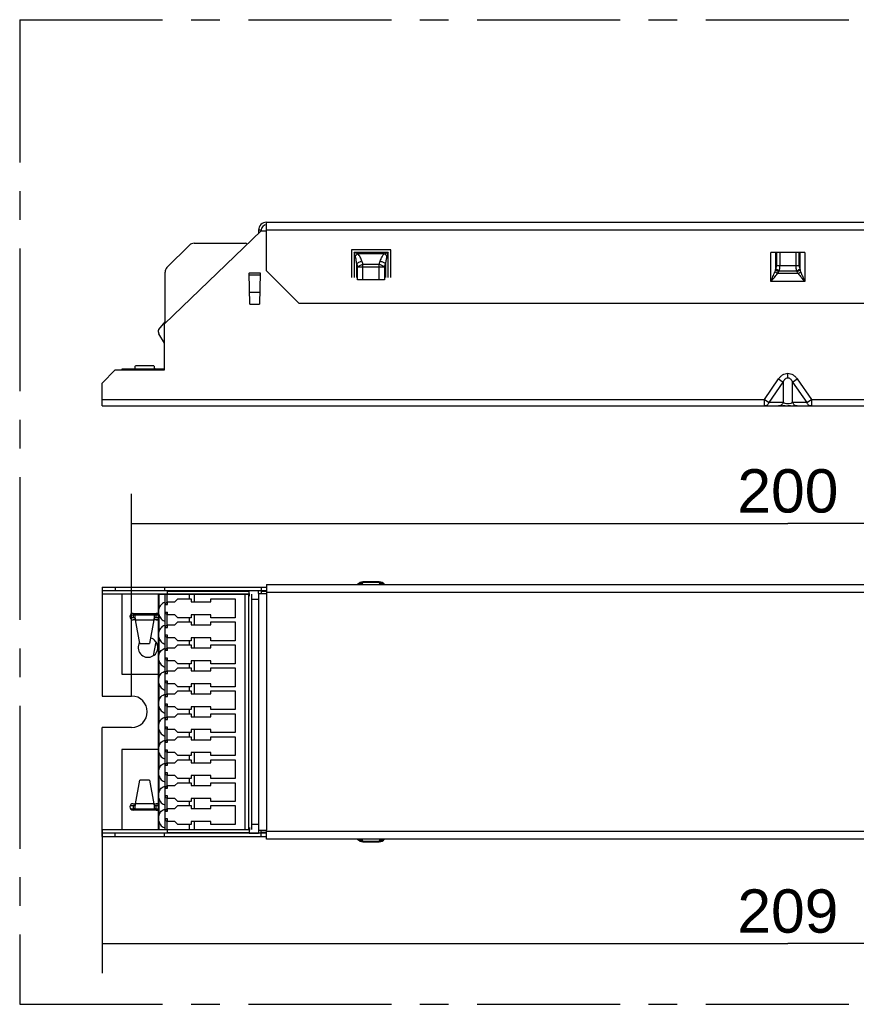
# Model space of a CAD drawing. Header units: millimetres. Extents: x 0 to 210, y 0 to 297.
# Tile 3 of 15: x 51 to 93, y 118 to 168. Entities that reach past the tile are written whole.
import ezdxf
from ezdxf.enums import TextEntityAlignment as Align

# ---------------------------------------------------------------- set-up
doc = ezdxf.new("R2010")
doc.units = ezdxf.units.MM
doc.header["$LTSCALE"] = 19.36
doc.linetypes.add('CENTER', pattern=[0.6, 0.375, -0.075, 0.075, -0.075])
doc.layers.get('0').update_dxf_attribs({"linetype": 'CONTINUOUS'})
doc.layers.add('DEFAULT_1', color=7, linetype='CENTER')
doc.layers.add('Z_DIM_2D', color=7, linetype='CONTINUOUS')
doc.styles.add('TEXTSTYLE_3', font='helveticaneueltw1g-ltcn.otf')
doc.dimstyles.new('DIMSTYLE_4', dxfattribs={"dimtxt": 2.2, "dimasz": 3.5, "dimexe": 1.5, "dimexo": 0, "dimgap": 0.55, "dimtad": 1, "dimdec": 1, "dimlfac": 3, "dimdsep": 46, "dimtxsty": 'TEXTSTYLE_3', "dimcen": 0.09, "dimclrt": 5, "dimadec": 0, "dimazin": 0, "dimtp": 0.5, "dimtm": 0.5, "dimtfac": 1, "dimtdec": 1, "dimtofl": 0, "dimtmove": 0, "dimatfit": 3, "dimfxl": 1, "dimtolj": 1, "dimarcsym": 0})

# ---------------------------------------------------------------- blocks, each defined once
blk = doc.blocks.new('*D3')
at = {"layer": 'Z_DIM_2D', "color": 2, "linetype": 'CONTINUOUS'}
for p, q in [((55.148, 126.601), (55.148, 119.332)), ((124.815, 126.601), (124.815, 119.332)), ((55.148, 120.832), (89.982, 120.832)), ((124.815, 120.832), (89.982, 120.832))]:
    blk.add_line(p, q, dxfattribs=at)
at = {"layer": 'Z_DIM_2D', "color": 5, "linetype": 'CONTINUOUS', "style": 'TEXTSTYLE_3'}
blk.add_text('209', height=2.2, dxfattribs=at).set_placement((89.982, 121.382), align=Align.CENTER)
blk = doc.blocks.new('_NONE')
blk = doc.blocks.new('*D4')
at = {"layer": 'Z_DIM_2D', "color": 2, "linetype": 'CONTINUOUS'}
for p, q in [((56.648, 133.401), (56.648, 143.673)), ((123.315, 132.601), (123.315, 143.673)), ((56.648, 142.173), (89.982, 142.173)), ((123.315, 142.173), (89.982, 142.173))]:
    blk.add_line(p, q, dxfattribs=at)
at = {"layer": 'Z_DIM_2D', "color": 5, "linetype": 'CONTINUOUS', "style": 'TEXTSTYLE_3'}
blk.add_text('200', height=2.2, dxfattribs=at).set_placement((89.982, 142.723), align=Align.CENTER)

msp = doc.modelspace()

# ---------------------------------------------------------------- linework, layer by layer
at = {"color": 6, "linetype": 'CONTINUOUS'}
for p, q in [((63.098, 157.07), (63.098, 156.908)), ((63.232, 157.07), (63.232, 157.037)), ((63.498, 155.003), (63.498, 157.47)), ((63.498, 157.47), (116.465, 157.47)), ((63.232, 157.037), (58.315, 152.303)), ((63.232, 157.037), (63.498, 157.037)), ((67.815, 156.07), (67.815, 154.67)), ((69.815, 156.07), (67.815, 156.07)), ((69.815, 154.67), (69.815, 156.07)), ((90.848, 155.937), (89.115, 155.937)), ((62.621, 154.903), (62.621, 154.864)), ((62.648, 153.303), (62.621, 154.878)), ((62.621, 154.814), (62.621, 154.864)), ((63.175, 154.878), (63.148, 153.303)), ((63.174, 154.903), (63.175, 154.882)), ((63.174, 154.903), (63.174, 154.864)), ((63.174, 154.864), (63.174, 154.854)), ((63.174, 154.854), (63.174, 154.814)), ((63.175, 154.882), (63.175, 154.878)), ((65.165, 153.337), (63.498, 155.003)), ((69.498, 154.537), (68.132, 154.537)), ((62.648, 153.303), (63.148, 153.303)), ((114.798, 153.337), (65.165, 153.337)), ((58.315, 149.97), (58.315, 152.303)), ((55.815, 149.97), (55.148, 149.303)), ((55.815, 149.97), (58.315, 149.97)), ((56.148, 150.003), (56.148, 149.97)), ((58.315, 150.003), (56.148, 150.003)), ((55.148, 148.137), (55.148, 149.303)), ((55.148, 148.137), (89.51, 148.137)), ((89.51, 148.137), (90.453, 148.137)), ((89.594, 148.137), (89.51, 148.137)), ((89.843, 148.137), (89.701, 148.137)), ((90.12, 148.137), (89.982, 148.137)), ((90.369, 148.137), (90.262, 148.137)), ((90.453, 148.137), (124.815, 148.137)), ((63.498, 139.068), (63.498, 138.618)), ((55.148, 138.935), (55.148, 133.401)), ((55.148, 138.935), (63.498, 138.935)), ((55.148, 138.768), (63.498, 138.768)), ((55.815, 138.935), (55.815, 138.768)), ((56.148, 138.601), (56.148, 134.518)), ((56.148, 138.601), (62.631, 138.601)), ((58.315, 138.935), (58.315, 138.768)), ((62.621, 138.767), (62.621, 138.762)), ((62.638, 138.474), (62.621, 138.76)), ((63.098, 138.618), (63.098, 138.752)), ((63.098, 138.618), (63.498, 138.618)), ((63.232, 138.935), (63.232, 138.768)), ((63.232, 138.752), (63.232, 138.618)), ((62.748, 138.316), (63.098, 138.316)), ((56.732, 137.601), (57.898, 137.601)), ((56.81, 137.368), (56.579, 137.368)), ((56.599, 137.535), (58.015, 137.535)), ((56.732, 137.535), (56.732, 137.368)), ((56.847, 137.268), (56.732, 137.268)), ((56.81, 137.535), (56.81, 137.368)), ((56.847, 137.268), (56.844, 137.303)), ((57.065, 136.068), (56.847, 137.268)), ((57.783, 137.268), (57.565, 136.068)), ((57.786, 137.303), (57.783, 137.268)), ((57.898, 137.268), (57.783, 137.268)), ((57.819, 137.368), (57.819, 137.535)), ((58.015, 137.368), (57.819, 137.368)), ((57.898, 137.368), (57.898, 137.535)), ((57.065, 136.068), (57.565, 136.068)), ((57.889, 136.157), (57.747, 135.444)), ((56.148, 134.518), (58.015, 134.518)), ((55.148, 133.401), (56.648, 133.401)), ((55.148, 126.268), (55.148, 131.801)), ((56.648, 131.801), (55.148, 131.801)), ((56.148, 130.685), (56.148, 126.601)), ((58.015, 130.685), (56.148, 130.685)), ((56.847, 127.935), (57.065, 129.135)), ((57.565, 129.135), (57.065, 129.135)), ((57.565, 129.135), (57.783, 127.935)), ((56.579, 127.835), (56.81, 127.835)), ((56.599, 127.668), (58.015, 127.668)), ((56.732, 127.935), (56.847, 127.935)), ((56.732, 127.835), (56.732, 127.668)), ((57.898, 127.601), (56.732, 127.601)), ((56.81, 127.835), (56.81, 127.668)), ((56.844, 127.9), (56.847, 127.935)), ((57.783, 127.935), (57.898, 127.935)), ((57.783, 127.935), (57.786, 127.9)), ((57.819, 127.668), (57.819, 127.835)), ((57.819, 127.835), (58.015, 127.835)), ((57.898, 127.668), (57.898, 127.835)), ((62.631, 126.601), (56.148, 126.601)), ((62.638, 126.728), (62.621, 126.442)), ((62.748, 126.887), (63.098, 126.887)), ((63.098, 126.585), (63.098, 126.435)), ((63.098, 126.585), (63.498, 126.585)), ((63.232, 126.268), (63.232, 126.585)), ((63.498, 126.135), (63.498, 126.585)), ((63.498, 126.435), (55.148, 126.435)), ((55.148, 126.268), (63.498, 126.268)), ((55.815, 126.268), (55.815, 126.435)), ((58.315, 126.268), (58.315, 126.435)), ((62.621, 126.442), (62.621, 126.436))]:
    msp.add_line(p, q, dxfattribs=at)
at = {"color": 9, "linetype": 'CONTINUOUS'}
for p, q in [((63.232, 157.07), (63.098, 157.07)), ((116.465, 157.07), (63.498, 157.07)), ((67.948, 155.937), (67.948, 154.67)), ((68.013, 155.742), (67.948, 155.937)), ((69.682, 155.937), (67.948, 155.937)), ((69.487, 155.872), (68.143, 155.872)), ((69.487, 155.872), (69.682, 155.937)), ((69.682, 155.937), (69.617, 155.742)), ((69.682, 154.67), (69.682, 155.937)), ((89.115, 154.453), (89.115, 155.937)), ((89.355, 155.937), (89.355, 155.066)), ((89.405, 155.937), (89.405, 155.27)), ((89.565, 155.937), (89.565, 155.27)), ((90.398, 155.27), (90.398, 155.937)), ((90.558, 155.27), (90.558, 155.937)), ((90.608, 155.066), (90.608, 155.937)), ((90.848, 155.937), (90.848, 154.453)), ((68.082, 154.67), (68.082, 155.361)), ((68.082, 155.361), (68.132, 155.203)), ((68.132, 154.537), (68.132, 155.203)), ((68.132, 155.203), (69.498, 155.203)), ((68.348, 155.491), (68.398, 155.333)), ((68.398, 154.537), (68.398, 155.333)), ((68.398, 155.333), (69.232, 155.333)), ((69.232, 155.333), (69.282, 155.491)), ((69.232, 154.537), (69.232, 155.333)), ((69.498, 155.203), (69.548, 155.361)), ((69.498, 155.203), (69.498, 154.537)), ((69.548, 155.361), (69.548, 154.67)), ((89.355, 155.066), (89.371, 155.102)), ((89.405, 155.27), (90.558, 155.27)), ((90.593, 155.102), (90.608, 155.066)), ((62.621, 154.903), (63.174, 154.903)), ((62.621, 154.805), (63.174, 154.805)), ((90.504, 154.857), (89.459, 154.857)), ((89.515, 154.965), (89.531, 155)), ((89.531, 155), (90.433, 155)), ((90.433, 155), (90.448, 154.965)), ((90.848, 154.453), (89.115, 154.453)), ((57.783, 150.17), (56.847, 150.17)), ((89.982, 149.565), (89.982, 149.795)), ((88.79, 148.47), (89.51, 149.513)), ((89.025, 148.307), (89.746, 149.35)), ((89.51, 149.513), (89.746, 149.35)), ((89.746, 149.35), (89.746, 148.307)), ((90.217, 149.35), (90.453, 149.513)), ((90.217, 148.307), (90.217, 149.35)), ((90.217, 149.35), (90.938, 148.307)), ((90.453, 149.513), (91.174, 148.47)), ((55.148, 148.47), (88.79, 148.47)), ((88.79, 148.47), (89.025, 148.307)), ((88.79, 148.137), (88.79, 148.47)), ((89.746, 148.307), (89.025, 148.307)), ((90.938, 148.307), (90.217, 148.307)), ((90.938, 148.307), (91.174, 148.47)), ((91.174, 148.47), (124.815, 148.47)), ((91.174, 148.47), (91.174, 148.137)), ((63.498, 139.068), (116.465, 139.068)), ((68.398, 139.175), (68.348, 139.108)), ((68.398, 139.201), (68.398, 139.175)), ((69.232, 139.201), (68.398, 139.201)), ((69.232, 139.175), (68.398, 139.175)), ((69.232, 139.175), (69.232, 139.201)), ((69.282, 139.108), (69.232, 139.175)), ((55.148, 138.601), (56.148, 138.601)), ((58.03, 138.585), (58.03, 137.815)), ((58.446, 138.585), (58.446, 138.164)), ((59.584, 138.335), (59.584, 138.585)), ((59.82, 138.585), (59.82, 138.185)), ((62.415, 126.618), (62.415, 138.585)), ((62.621, 138.76), (63.098, 138.76)), ((63.098, 138.618), (63.098, 126.585)), ((116.465, 138.668), (63.498, 138.668)), ((63.498, 138.618), (63.498, 126.585)), ((58.03, 137.554), (58.03, 136.648)), ((58.446, 137.548), (58.446, 136.997)), ((56.847, 137.268), (57.783, 137.268)), ((59.584, 137.168), (59.584, 137.378)), ((59.82, 137.528), (59.82, 137.018)), ((58.03, 136.387), (58.03, 135.482)), ((58.446, 136.382), (58.446, 135.831)), ((59.584, 136.001), (59.584, 136.211)), ((59.82, 136.361), (59.82, 135.851)), ((58.03, 135.221), (58.03, 134.315)), ((58.446, 135.215), (58.446, 134.664)), ((59.584, 134.835), (59.584, 135.045)), ((59.82, 135.195), (59.82, 134.685)), ((58.03, 134.054), (58.03, 133.148)), ((58.446, 134.048), (58.446, 133.497)), ((59.584, 133.668), (59.584, 133.878)), ((59.82, 134.028), (59.82, 133.518)), ((58.03, 132.887), (58.03, 131.982)), ((58.446, 132.882), (58.446, 132.331)), ((59.584, 132.501), (59.584, 132.711)), ((59.82, 132.861), (59.82, 132.351)), ((58.03, 131.721), (58.03, 130.815)), ((58.446, 131.715), (58.446, 131.164)), ((59.584, 131.335), (59.584, 131.545)), ((59.82, 131.695), (59.82, 131.185)), ((58.03, 130.554), (58.03, 129.648)), ((58.446, 130.548), (58.446, 129.997)), ((59.584, 130.168), (59.584, 130.378)), ((59.82, 130.528), (59.82, 130.018)), ((58.03, 129.387), (58.03, 128.482)), ((58.446, 129.382), (58.446, 128.831)), ((59.584, 129.001), (59.584, 129.211)), ((59.82, 129.361), (59.82, 128.851)), ((58.03, 128.221), (58.03, 127.315)), ((58.446, 128.215), (58.446, 127.664)), ((59.584, 127.835), (59.584, 128.045)), ((59.82, 128.195), (59.82, 127.685)), ((57.783, 127.935), (56.847, 127.935)), ((58.03, 127.054), (58.03, 126.618)), ((58.446, 127.048), (58.446, 126.618)), ((56.148, 126.601), (55.148, 126.601)), ((59.584, 126.618), (59.584, 126.878)), ((59.82, 127.028), (59.82, 126.618)), ((63.498, 126.535), (116.465, 126.535)), ((62.621, 126.442), (63.098, 126.442)), ((116.465, 126.135), (63.498, 126.135)), ((68.348, 126.094), (68.398, 126.027)), ((69.232, 126.027), (69.282, 126.094)), ((68.398, 126.027), (68.398, 126.001)), ((68.398, 126.027), (69.232, 126.027)), ((68.398, 126.001), (69.232, 126.001)), ((69.232, 126.001), (69.232, 126.027))]:
    msp.add_line(p, q, dxfattribs=at)
at = {"color": 7, "linetype": 'CONTINUOUS'}
for p, q in [((58.446, 155.168), (59.584, 156.306)), ((59.82, 156.403), (62.415, 156.403)), ((58.348, 152.403), (58.348, 154.932)), ((62.638, 153.917), (63.159, 153.917)), ((58.03, 152.022), (58.348, 152.403)), ((58.015, 151.892), (58.015, 151.979)), ((58.315, 151.328), (58.037, 151.809)), ((58.015, 126.618), (58.015, 138.585)), ((58.015, 138.585), (62.632, 138.585)), ((58.348, 126.618), (58.348, 138.585)), ((58.482, 138.601), (58.482, 138.768)), ((58.482, 138.726), (62.623, 138.726)), ((60.815, 138.726), (60.815, 138.768)), ((62.582, 138.585), (62.582, 126.618)), ((62.748, 138.585), (62.748, 126.618)), ((63.232, 138.726), (63.498, 138.726)), ((58.351, 138.051), (58.482, 138.051)), ((58.446, 138.164), (58.482, 138.185)), ((58.482, 138.051), (58.482, 138.185)), ((58.482, 138.185), (58.848, 138.185)), ((58.848, 138.185), (58.998, 138.335)), ((58.998, 138.335), (59.682, 138.335)), ((59.682, 138.335), (59.682, 138.185)), ((59.682, 138.185), (60.682, 138.185)), ((60.682, 138.185), (60.682, 138.335)), ((60.682, 138.335), (61.915, 138.335)), ((61.915, 138.335), (61.915, 137.378)), ((58.351, 137.661), (58.482, 137.661)), ((58.482, 137.528), (58.446, 137.548)), ((58.482, 137.528), (58.482, 137.661)), ((58.848, 137.528), (58.482, 137.528)), ((58.998, 137.378), (58.848, 137.528)), ((58.848, 137.018), (58.998, 137.168)), ((59.682, 137.378), (58.998, 137.378)), ((58.998, 137.168), (59.682, 137.168)), ((59.682, 137.528), (59.682, 137.378)), ((60.682, 137.528), (59.682, 137.528)), ((59.682, 137.168), (59.682, 137.018)), ((60.682, 137.378), (60.682, 137.528)), ((61.915, 137.378), (60.682, 137.378)), ((60.682, 137.018), (60.682, 137.168)), ((60.682, 137.168), (61.915, 137.168)), ((61.915, 137.168), (61.915, 136.211)), ((58.351, 136.885), (58.482, 136.885)), ((58.446, 136.997), (58.482, 137.018)), ((58.482, 136.885), (58.482, 137.018)), ((58.482, 137.018), (58.848, 137.018)), ((59.682, 137.018), (60.682, 137.018)), ((58.482, 136.495), (58.351, 136.495)), ((58.482, 136.361), (58.446, 136.382)), ((58.482, 136.361), (58.482, 136.495)), ((58.848, 136.361), (58.482, 136.361)), ((58.998, 136.211), (58.848, 136.361)), ((59.682, 136.211), (58.998, 136.211)), ((59.682, 136.361), (59.682, 136.211)), ((60.682, 136.361), (59.682, 136.361)), ((60.682, 136.211), (60.682, 136.361)), ((61.915, 136.211), (60.682, 136.211)), ((58.482, 135.718), (58.351, 135.718)), ((58.446, 135.831), (58.482, 135.851)), ((58.482, 135.718), (58.482, 135.851)), ((58.482, 135.851), (58.848, 135.851)), ((58.848, 135.851), (58.998, 136.001)), ((58.998, 136.001), (59.682, 136.001)), ((59.682, 136.001), (59.682, 135.851)), ((59.682, 135.851), (60.682, 135.851)), ((60.682, 135.851), (60.682, 136.001)), ((60.682, 136.001), (61.915, 136.001)), ((61.915, 136.001), (61.915, 135.045)), ((58.482, 135.328), (58.351, 135.328)), ((58.482, 135.195), (58.446, 135.215)), ((58.482, 135.195), (58.482, 135.328)), ((58.848, 135.195), (58.482, 135.195)), ((58.998, 135.045), (58.848, 135.195)), ((59.682, 135.045), (58.998, 135.045)), ((59.682, 135.195), (59.682, 135.045)), ((60.682, 135.195), (59.682, 135.195)), ((60.682, 135.045), (60.682, 135.195)), ((61.915, 135.045), (60.682, 135.045)), ((58.351, 134.551), (58.482, 134.551)), ((58.446, 134.664), (58.482, 134.685)), ((58.482, 134.551), (58.482, 134.685)), ((58.482, 134.685), (58.848, 134.685)), ((58.848, 134.685), (58.998, 134.835)), ((58.998, 134.835), (59.682, 134.835)), ((59.682, 134.835), (59.682, 134.685)), ((59.682, 134.685), (60.682, 134.685)), ((60.682, 134.685), (60.682, 134.835)), ((60.682, 134.835), (61.915, 134.835)), ((61.915, 134.835), (61.915, 133.878)), ((58.482, 134.161), (58.351, 134.161)), ((58.482, 134.028), (58.446, 134.048)), ((58.482, 134.028), (58.482, 134.161)), ((58.848, 134.028), (58.482, 134.028)), ((58.998, 133.878), (58.848, 134.028)), ((58.848, 133.518), (58.998, 133.668)), ((59.682, 133.878), (58.998, 133.878)), ((58.998, 133.668), (59.682, 133.668)), ((59.682, 134.028), (59.682, 133.878)), ((60.682, 134.028), (59.682, 134.028)), ((59.682, 133.668), (59.682, 133.518)), ((60.682, 133.878), (60.682, 134.028)), ((61.915, 133.878), (60.682, 133.878)), ((60.682, 133.518), (60.682, 133.668)), ((60.682, 133.668), (61.915, 133.668)), ((61.915, 133.668), (61.915, 132.711)), ((58.351, 133.385), (58.482, 133.385)), ((58.446, 133.497), (58.482, 133.518)), ((58.482, 133.385), (58.482, 133.518)), ((58.482, 133.518), (58.848, 133.518)), ((59.682, 133.518), (60.682, 133.518)), ((58.482, 132.995), (58.351, 132.995)), ((58.482, 132.861), (58.446, 132.882)), ((58.482, 132.861), (58.482, 132.995)), ((58.848, 132.861), (58.482, 132.861)), ((58.998, 132.711), (58.848, 132.861)), ((59.682, 132.711), (58.998, 132.711)), ((59.682, 132.861), (59.682, 132.711)), ((60.682, 132.861), (59.682, 132.861)), ((60.682, 132.711), (60.682, 132.861)), ((61.915, 132.711), (60.682, 132.711)), ((58.351, 132.218), (58.482, 132.218)), ((58.446, 132.331), (58.482, 132.351)), ((58.482, 132.218), (58.482, 132.351)), ((58.482, 132.351), (58.848, 132.351)), ((58.848, 132.351), (58.998, 132.501)), ((58.998, 132.501), (59.682, 132.501)), ((59.682, 132.501), (59.682, 132.351)), ((59.682, 132.351), (60.682, 132.351)), ((60.682, 132.351), (60.682, 132.501)), ((60.682, 132.501), (61.915, 132.501)), ((61.915, 132.501), (61.915, 131.545)), ((58.482, 131.828), (58.351, 131.828)), ((58.482, 131.695), (58.446, 131.715)), ((58.482, 131.695), (58.482, 131.828)), ((58.848, 131.695), (58.482, 131.695)), ((58.998, 131.545), (58.848, 131.695)), ((59.682, 131.545), (58.998, 131.545)), ((59.682, 131.695), (59.682, 131.545)), ((60.682, 131.695), (59.682, 131.695)), ((60.682, 131.545), (60.682, 131.695)), ((61.915, 131.545), (60.682, 131.545)), ((58.351, 131.051), (58.482, 131.051)), ((58.446, 131.164), (58.482, 131.185)), ((58.482, 131.051), (58.482, 131.185)), ((58.482, 131.185), (58.848, 131.185)), ((58.848, 131.185), (58.998, 131.335)), ((58.998, 131.335), (59.682, 131.335)), ((59.682, 131.335), (59.682, 131.185)), ((59.682, 131.185), (60.682, 131.185)), ((60.682, 131.185), (60.682, 131.335)), ((60.682, 131.335), (61.915, 131.335)), ((61.915, 131.335), (61.915, 130.378)), ((58.482, 130.661), (58.351, 130.661)), ((58.482, 130.528), (58.446, 130.548)), ((58.482, 130.528), (58.482, 130.661)), ((58.848, 130.528), (58.482, 130.528)), ((58.998, 130.378), (58.848, 130.528)), ((58.848, 130.018), (58.998, 130.168)), ((59.682, 130.378), (58.998, 130.378)), ((58.998, 130.168), (59.682, 130.168)), ((59.682, 130.528), (59.682, 130.378)), ((60.682, 130.528), (59.682, 130.528)), ((59.682, 130.168), (59.682, 130.018)), ((60.682, 130.378), (60.682, 130.528)), ((61.915, 130.378), (60.682, 130.378)), ((60.682, 130.018), (60.682, 130.168)), ((60.682, 130.168), (61.915, 130.168)), ((61.915, 130.168), (61.915, 129.211)), ((58.351, 129.885), (58.482, 129.885)), ((58.446, 129.997), (58.482, 130.018)), ((58.482, 129.885), (58.482, 130.018)), ((58.482, 130.018), (58.848, 130.018)), ((59.682, 130.018), (60.682, 130.018)), ((58.482, 129.495), (58.351, 129.495)), ((58.482, 129.361), (58.446, 129.382)), ((58.482, 129.361), (58.482, 129.495)), ((58.848, 129.361), (58.482, 129.361)), ((58.998, 129.211), (58.848, 129.361)), ((59.682, 129.211), (58.998, 129.211)), ((59.682, 129.361), (59.682, 129.211)), ((60.682, 129.361), (59.682, 129.361)), ((60.682, 129.211), (60.682, 129.361)), ((61.915, 129.211), (60.682, 129.211)), ((58.351, 128.718), (58.482, 128.718)), ((58.446, 128.831), (58.482, 128.851)), ((58.482, 128.718), (58.482, 128.851)), ((58.482, 128.851), (58.848, 128.851)), ((58.848, 128.851), (58.998, 129.001)), ((58.998, 129.001), (59.682, 129.001)), ((59.682, 129.001), (59.682, 128.851)), ((59.682, 128.851), (60.682, 128.851)), ((60.682, 128.851), (60.682, 129.001)), ((60.682, 129.001), (61.915, 129.001)), ((61.915, 129.001), (61.915, 128.045)), ((58.482, 128.328), (58.351, 128.328)), ((58.482, 128.195), (58.446, 128.215)), ((58.482, 128.195), (58.482, 128.328)), ((58.848, 128.195), (58.482, 128.195)), ((58.998, 128.045), (58.848, 128.195)), ((59.682, 128.045), (58.998, 128.045)), ((59.682, 128.195), (59.682, 128.045)), ((60.682, 128.195), (59.682, 128.195)), ((60.682, 128.045), (60.682, 128.195)), ((61.915, 128.045), (60.682, 128.045)), ((58.351, 127.551), (58.482, 127.551)), ((58.446, 127.664), (58.482, 127.685)), ((58.482, 127.551), (58.482, 127.685)), ((58.482, 127.685), (58.848, 127.685)), ((58.848, 127.685), (58.998, 127.835)), ((58.998, 127.835), (59.682, 127.835)), ((59.682, 127.835), (59.682, 127.685)), ((59.682, 127.685), (60.682, 127.685)), ((60.682, 127.685), (60.682, 127.835)), ((60.682, 127.835), (61.915, 127.835)), ((61.915, 127.835), (61.915, 126.878)), ((58.482, 127.161), (58.351, 127.161)), ((58.482, 127.028), (58.446, 127.048)), ((58.482, 127.028), (58.482, 127.161)), ((58.015, 126.618), (62.632, 126.618)), ((58.848, 127.028), (58.482, 127.028)), ((58.482, 126.436), (58.482, 126.601)), ((58.998, 126.878), (58.848, 127.028)), ((59.682, 126.878), (58.998, 126.878)), ((59.682, 127.028), (59.682, 126.878)), ((60.682, 127.028), (59.682, 127.028)), ((60.682, 126.878), (60.682, 127.028)), ((61.915, 126.878), (60.682, 126.878)), ((58.482, 126.478), (62.623, 126.478)), ((60.815, 126.478), (60.815, 126.436)), ((63.498, 126.478), (63.232, 126.478))]:
    msp.add_line(p, q, dxfattribs=at)
at = {"color": 6, "linetype": 'CONTINUOUS'}
for centre, radius, start, end in [((63.498, 157.07), 0.4, 90, 180), ((63.498, 157.07), 0.267, 90, 180), ((68.398, 138.868), 0.333, 90, 143.1301), ((69.232, 138.868), 0.333, 36.8699, 90), ((62.353, 138.747), 0.268, 2.8035, 3.1081), ((56.732, 137.435), 0.167, 90, 270), ((44.675, 136.241), 12.215, 4.9869, 5.3064), ((73.323, 135.945), 15.596, 174.8782, 175.0043), ((57.482, 135.868), 0.5, 148.7976, 74.368), ((56.648, 132.601), 0.8, 270, 90), ((56.732, 127.768), 0.167, 90, 270), ((41.307, 129.258), 15.596, 354.8782, 355.0043), ((69.955, 128.961), 12.215, 184.9869, 185.3064), ((68.398, 126.335), 0.333, 216.8699, 270), ((69.232, 126.335), 0.333, 270, 323.1301)]:
    msp.add_arc(centre, radius, start, end, dxfattribs=at)
at = {"color": 7, "linetype": 'CONTINUOUS'}
for centre, radius, start, end in [((59.82, 156.07), 0.333, 90, 135), ((62.415, 156.237), 0.167, 47.3472, 90), ((58.682, 154.932), 0.333, 135, 180), ((58.082, 151.979), 0.0667, 140.1944, 180), ((58.182, 151.892), 0.167, 180, 210), ((58.455, 137.781), 0.399, 105.5064, 109.9015), ((57.898, 137.435), 0.167, 45.536, 90), ((57.898, 137.435), 0.167, 270, 314.464), ((58.455, 136.614), 0.399, 105.5064, 109.9015), ((57.898, 127.768), 0.167, 45.536, 90), ((57.898, 127.768), 0.167, 270, 314.464)]:
    msp.add_arc(centre, radius, start, end, dxfattribs=at)
at = {"color": 9, "linetype": 'CONTINUOUS'}
for centre, radius, start, end in [((68.882, 155.003), 1.141, 130.3866, 139.5976), ((68.745, 155.001), 1.145, 40.3897, 49.5685), ((69.675, 139.403), 0.492, 216.8182, 222.9711), ((67.955, 125.799), 0.492, 36.8182, 42.9711)]:
    msp.add_arc(centre, radius, start, end, dxfattribs=at)
for points in [[(68.143, 155.872), (68.078, 155.894), (68.013, 155.915), (67.948, 155.937)], [(89.355, 155.066), (89.345, 155.029), (89.334, 154.994), (89.321, 154.958)], [(90.642, 154.958), (90.629, 154.994), (90.618, 155.029), (90.608, 155.066)], [(89.459, 154.857), (89.48, 154.892), (89.499, 154.928), (89.515, 154.965)], [(90.504, 154.857), (90.483, 154.892), (90.465, 154.928), (90.448, 154.965)]]:
    msp.add_open_spline(points, degree=3, dxfattribs=at)
for points, knots in [([(68.082, 155.361), (68.075, 155.426), (68.059, 155.554), (68.032, 155.681), (68.013, 155.742)], [0, 0, 0, 0, 0.500052, 1, 1, 1, 1]), ([(68.348, 155.491), (68.327, 155.56), (68.287, 155.662), (68.214, 155.788), (68.169, 155.846), (68.143, 155.872)], [0, 0, 0, 0, 0.496201, 0.74668, 1, 1, 1, 1]), ([(69.282, 155.491), (69.292, 155.525), (69.323, 155.61), (69.384, 155.743), (69.449, 155.832), (69.487, 155.872)], [0, 0, 0, 0, 0.247724, 0.621458, 1, 1, 1, 1]), ([(69.617, 155.742), (69.598, 155.681), (69.571, 155.554), (69.555, 155.426), (69.548, 155.361)], [0, 0, 0, 0, 0.499939, 1, 1, 1, 1]), ([(68.082, 155.361), (68.116, 155.391), (68.203, 155.443), (68.296, 155.477), (68.348, 155.491)], [0, 0, 0, 0, 0.45876, 1, 1, 1, 1]), ([(68.132, 155.203), (68.166, 155.233), (68.229, 155.271), (68.321, 155.309), (68.372, 155.326), (68.398, 155.333)], [0, 0, 0, 0, 0.458469, 0.725562, 1, 1, 1, 1]), ([(69.232, 155.333), (69.258, 155.326), (69.309, 155.309), (69.401, 155.271), (69.463, 155.233), (69.498, 155.203)], [0, 0, 0, 0, 0.274438, 0.541531, 1, 1, 1, 1]), ([(69.282, 155.491), (69.334, 155.477), (69.427, 155.443), (69.514, 155.391), (69.548, 155.361)], [0, 0, 0, 0, 0.541221, 1, 1, 1, 1]), ([(89.355, 155.066), (89.374, 155.043), (89.425, 155.002), (89.483, 154.975), (89.515, 154.965)], [0, 0, 0, 0, 0.468789, 1, 1, 1, 1]), ([(89.371, 155.102), (89.376, 155.114), (89.396, 155.168), (89.405, 155.226), (89.405, 155.27)], [0, 0, 0, 0, 0.236963, 1, 1, 1, 1]), ([(89.531, 155), (89.499, 155.011), (89.44, 155.038), (89.39, 155.078), (89.371, 155.102)], [0, 0, 0, 0, 0.531186, 1, 1, 1, 1]), ([(89.565, 155.27), (89.565, 155.246), (89.562, 155.156), (89.548, 155.065), (89.531, 155)], [0, 0, 0, 0, 0.261234, 1, 1, 1, 1]), ([(90.433, 155), (90.427, 155.021), (90.406, 155.109), (90.398, 155.201), (90.398, 155.27)], [0, 0, 0, 0, 0.235318, 1, 1, 1, 1]), ([(90.593, 155.102), (90.574, 155.078), (90.523, 155.038), (90.465, 155.011), (90.433, 155)], [0, 0, 0, 0, 0.468763, 1, 1, 1, 1]), ([(90.448, 154.965), (90.48, 154.975), (90.539, 155.002), (90.589, 155.043), (90.608, 155.066)], [0, 0, 0, 0, 0.531186, 1, 1, 1, 1]), ([(90.558, 155.27), (90.558, 155.255), (90.561, 155.197), (90.576, 155.141), (90.593, 155.102)], [0, 0, 0, 0, 0.261097, 1, 1, 1, 1]), ([(89.115, 154.453), (89.151, 154.537), (89.222, 154.705), (89.29, 154.874), (89.321, 154.958)], [0, 0, 0, 0, 0.505983, 1, 1, 1, 1]), ([(89.115, 154.453), (89.175, 154.52), (89.292, 154.653), (89.406, 154.789), (89.459, 154.857)], [0, 0, 0, 0, 0.511231, 1, 1, 1, 1]), ([(89.459, 154.857), (89.446, 154.863), (89.395, 154.89), (89.349, 154.926), (89.321, 154.958)], [0, 0, 0, 0, 0.257602, 1, 1, 1, 1]), ([(90.642, 154.958), (90.633, 154.948), (90.593, 154.907), (90.544, 154.876), (90.504, 154.857)], [0, 0, 0, 0, 0.233627, 1, 1, 1, 1]), ([(90.504, 154.857), (90.531, 154.824), (90.599, 154.739), (90.714, 154.605), (90.803, 154.504), (90.848, 154.453)], [0, 0, 0, 0, 0.23979, 0.615507, 1, 1, 1, 1]), ([(90.848, 154.453), (90.83, 154.496), (90.785, 154.601), (90.715, 154.769), (90.665, 154.895), (90.642, 154.958)], [0, 0, 0, 0, 0.253627, 0.631184, 1, 1, 1, 1]), ([(89.51, 149.513), (89.538, 149.551), (89.598, 149.626), (89.744, 149.747), (89.888, 149.797), (89.982, 149.795)], [0, 0, 0, 0, 0.25158, 0.502978, 1, 1, 1, 1]), ([(89.746, 149.35), (89.757, 149.375), (89.783, 149.425), (89.847, 149.513), (89.926, 149.566), (89.982, 149.565)], [0, 0, 0, 0, 0.248983, 0.500167, 1, 1, 1, 1]), ([(89.982, 149.795), (90.076, 149.796), (90.219, 149.747), (90.365, 149.626), (90.425, 149.551), (90.453, 149.513)], [0, 0, 0, 0, 0.497031, 0.748432, 1, 1, 1, 1]), ([(89.982, 149.565), (90.01, 149.565), (90.066, 149.547), (90.131, 149.492), (90.181, 149.424), (90.206, 149.375), (90.217, 149.35)], [0, 0, 0, 0, 0.253778, 0.505, 0.75359, 1, 1, 1, 1]), ([(89.025, 148.307), (89.014, 148.282), (88.986, 148.236), (88.93, 148.18), (88.863, 148.145), (88.814, 148.137), (88.79, 148.137)], [0, 0, 0, 0, 0.26912, 0.52407, 0.765977, 1, 1, 1, 1]), ([(89.746, 148.307), (89.724, 148.259), (89.674, 148.193), (89.583, 148.145), (89.534, 148.137), (89.51, 148.137)], [0, 0, 0, 0, 0.521998, 0.764964, 1, 1, 1, 1]), ([(90.217, 148.307), (90.19, 148.287), (90.114, 148.252), (89.982, 148.232), (89.85, 148.252), (89.773, 148.287), (89.746, 148.307)], [0, 0, 0, 0, 0.203533, 0.50014, 0.796513, 1, 1, 1, 1]), ([(90.453, 148.137), (90.429, 148.137), (90.38, 148.145), (90.289, 148.193), (90.239, 148.259), (90.217, 148.307)], [0, 0, 0, 0, 0.23503, 0.477979, 1, 1, 1, 1]), ([(91.174, 148.137), (91.15, 148.137), (91.101, 148.145), (91.034, 148.18), (90.977, 148.236), (90.949, 148.282), (90.938, 148.307)], [0, 0, 0, 0, 0.234035, 0.475889, 0.730871, 1, 1, 1, 1]), ([(68.398, 139.175), (68.348, 139.18), (68.244, 139.17), (68.161, 139.106), (68.132, 139.068)], [0, 0, 0, 0, 0.512799, 1, 1, 1, 1]), ([(68.348, 139.108), (68.315, 139.112), (68.247, 139.11), (68.183, 139.085), (68.156, 139.068)], [0, 0, 0, 0, 0.509737, 1, 1, 1, 1]), ([(68.348, 139.108), (68.34, 139.098), (68.329, 139.084), (68.318, 139.071), (68.314, 139.068)], [0, 0, 0, 0, 0.743034, 1, 1, 1, 1]), ([(69.498, 139.068), (69.469, 139.106), (69.385, 139.17), (69.282, 139.18), (69.232, 139.175)], [0, 0, 0, 0, 0.487201, 1, 1, 1, 1]), ([(69.474, 139.068), (69.447, 139.085), (69.383, 139.11), (69.315, 139.112), (69.282, 139.108)], [0, 0, 0, 0, 0.490242, 1, 1, 1, 1]), ([(68.132, 126.135), (68.161, 126.096), (68.244, 126.033), (68.348, 126.022), (68.398, 126.027)], [0, 0, 0, 0, 0.487201, 1, 1, 1, 1]), ([(68.156, 126.134), (68.183, 126.117), (68.247, 126.093), (68.315, 126.09), (68.348, 126.094)], [0, 0, 0, 0, 0.490242, 1, 1, 1, 1]), ([(69.232, 126.027), (69.282, 126.022), (69.385, 126.033), (69.469, 126.096), (69.498, 126.135)], [0, 0, 0, 0, 0.512799, 1, 1, 1, 1]), ([(69.282, 126.094), (69.289, 126.105), (69.301, 126.118), (69.312, 126.131), (69.315, 126.135)], [0, 0, 0, 0, 0.743034, 1, 1, 1, 1]), ([(69.282, 126.094), (69.315, 126.09), (69.383, 126.093), (69.446, 126.117), (69.474, 126.134)], [0, 0, 0, 0, 0.509737, 1, 1, 1, 1])]:
    msp.add_open_spline(points, degree=3, knots=knots, dxfattribs=at)
at = {"color": 6, "linetype": 'CONTINUOUS'}
for points, knots in [([(56.82, 150.006), (56.82, 150.011), (56.822, 150.031), (56.824, 150.051), (56.826, 150.066)], [0, 0, 0, 0, 0.263444, 1, 1, 1, 1]), ([(56.826, 150.066), (56.827, 150.08), (56.83, 150.106), (56.835, 150.14), (56.839, 150.157), (56.844, 150.17), (56.847, 150.17)], [0, 0, 0, 0, 0.410303, 0.721378, 0.918589, 1, 1, 1, 1]), ([(57.783, 150.17), (57.786, 150.17), (57.79, 150.157), (57.795, 150.14), (57.8, 150.105), (57.803, 150.08), (57.804, 150.066)], [0, 0, 0, 0, 0.081406, 0.278623, 0.589705, 1, 1, 1, 1]), ([(57.804, 150.066), (57.805, 150.061), (57.807, 150.04), (57.809, 150.019), (57.811, 150.003)], [0, 0, 0, 0, 0.23513, 1, 1, 1, 1]), ([(56.838, 137.37), (56.836, 137.393), (56.832, 137.433), (56.826, 137.479), (56.821, 137.507), (56.818, 137.522), (56.815, 137.53), (56.812, 137.535), (56.81, 137.535)], [0, 0, 0, 0, 0.40085, 0.715654, 0.832265, 0.918535, 0.973446, 1, 1, 1, 1]), ([(56.847, 137.268), (56.844, 137.281), (56.838, 137.304), (56.83, 137.336), (56.823, 137.356), (56.814, 137.368), (56.81, 137.368)], [0, 0, 0, 0, 0.362933, 0.673722, 0.890628, 1, 1, 1, 1]), ([(57.819, 137.368), (57.816, 137.368), (57.807, 137.356), (57.8, 137.336), (57.791, 137.304), (57.786, 137.281), (57.783, 137.268)], [0, 0, 0, 0, 0.109369, 0.326277, 0.637096, 1, 1, 1, 1]), ([(57.819, 137.535), (57.818, 137.535), (57.814, 137.529), (57.811, 137.519), (57.808, 137.501), (57.802, 137.466), (57.796, 137.411), (57.792, 137.363), (57.789, 137.337)], [0, 0, 0, 0, 0.025809, 0.081632, 0.169702, 0.288442, 0.605433, 1, 1, 1, 1]), ([(56.81, 127.835), (56.814, 127.835), (56.823, 127.846), (56.83, 127.867), (56.838, 127.898), (56.844, 127.922), (56.847, 127.935)], [0, 0, 0, 0, 0.109369, 0.326277, 0.637096, 1, 1, 1, 1]), ([(56.81, 127.668), (56.812, 127.668), (56.816, 127.674), (56.819, 127.684), (56.822, 127.701), (56.828, 127.736), (56.834, 127.792), (56.838, 127.839), (56.841, 127.866)], [0, 0, 0, 0, 0.025809, 0.081632, 0.169702, 0.288442, 0.605433, 1, 1, 1, 1]), ([(57.783, 127.935), (57.786, 127.922), (57.791, 127.898), (57.8, 127.867), (57.807, 127.846), (57.816, 127.835), (57.819, 127.835)], [0, 0, 0, 0, 0.362933, 0.673722, 0.890628, 1, 1, 1, 1]), ([(57.792, 127.832), (57.794, 127.81), (57.798, 127.77), (57.804, 127.723), (57.809, 127.695), (57.812, 127.681), (57.815, 127.672), (57.818, 127.668), (57.819, 127.668)], [0, 0, 0, 0, 0.40085, 0.715654, 0.832265, 0.918535, 0.973446, 1, 1, 1, 1])]:
    msp.add_open_spline(points, degree=3, knots=knots, dxfattribs=at)
at = {"color": 7, "linetype": 'CONTINUOUS'}
for points, knots in [([(58.319, 138.156), (58.254, 138.132), (58.122, 138.041), (58.05, 137.897), (58.03, 137.815)], [0, 0, 0, 0, 0.450129, 1, 1, 1, 1]), ([(58.351, 138.051), (58.355, 138.073), (58.381, 138.119), (58.422, 138.15), (58.446, 138.164)], [0, 0, 0, 0, 0.446147, 1, 1, 1, 1]), ([(58.03, 137.815), (58.025, 137.794), (58.021, 137.75), (58.02, 137.685), (58.021, 137.619), (58.025, 137.575), (58.03, 137.554)], [0, 0, 0, 0, 0.247773, 0.499999, 0.752226, 1, 1, 1, 1]), ([(58.03, 137.554), (58.052, 137.466), (58.131, 137.313), (58.278, 137.223), (58.348, 137.204)], [0, 0, 0, 0, 0.552081, 1, 1, 1, 1]), ([(58.351, 137.661), (58.355, 137.639), (58.381, 137.593), (58.422, 137.562), (58.446, 137.548)], [0, 0, 0, 0, 0.446289, 1, 1, 1, 1]), ([(58.03, 136.648), (58.025, 136.627), (58.021, 136.583), (58.02, 136.518), (58.021, 136.452), (58.025, 136.408), (58.03, 136.387)], [0, 0, 0, 0, 0.247773, 0.499999, 0.752226, 1, 1, 1, 1]), ([(58.319, 136.989), (58.254, 136.966), (58.122, 136.874), (58.05, 136.73), (58.03, 136.648)], [0, 0, 0, 0, 0.450129, 1, 1, 1, 1]), ([(58.351, 136.885), (58.355, 136.906), (58.381, 136.953), (58.422, 136.983), (58.446, 136.997)], [0, 0, 0, 0, 0.446147, 1, 1, 1, 1]), ([(58.03, 136.387), (58.052, 136.3), (58.131, 136.146), (58.278, 136.057), (58.348, 136.037)], [0, 0, 0, 0, 0.552081, 1, 1, 1, 1]), ([(58.446, 136.382), (58.422, 136.396), (58.381, 136.426), (58.355, 136.473), (58.351, 136.495)], [0, 0, 0, 0, 0.553853, 1, 1, 1, 1]), ([(58.03, 135.482), (58.052, 135.569), (58.131, 135.723), (58.278, 135.812), (58.348, 135.832)], [0, 0, 0, 0, 0.552081, 1, 1, 1, 1]), ([(58.351, 135.718), (58.355, 135.74), (58.381, 135.786), (58.422, 135.817), (58.446, 135.831)], [0, 0, 0, 0, 0.446147, 1, 1, 1, 1]), ([(58.03, 135.482), (58.025, 135.461), (58.021, 135.417), (58.02, 135.351), (58.021, 135.286), (58.025, 135.242), (58.03, 135.221)], [0, 0, 0, 0, 0.247773, 0.499999, 0.752226, 1, 1, 1, 1]), ([(58.03, 135.221), (58.052, 135.133), (58.131, 134.98), (58.278, 134.89), (58.348, 134.87)], [0, 0, 0, 0, 0.552081, 1, 1, 1, 1]), ([(58.446, 135.215), (58.422, 135.229), (58.381, 135.26), (58.355, 135.306), (58.351, 135.328)], [0, 0, 0, 0, 0.553853, 1, 1, 1, 1]), ([(58.03, 134.315), (58.052, 134.403), (58.131, 134.556), (58.278, 134.646), (58.348, 134.665)], [0, 0, 0, 0, 0.552081, 1, 1, 1, 1]), ([(58.446, 134.664), (58.422, 134.65), (58.381, 134.619), (58.355, 134.573), (58.351, 134.551)], [0, 0, 0, 0, 0.553711, 1, 1, 1, 1]), ([(58.03, 134.315), (58.025, 134.294), (58.021, 134.25), (58.02, 134.185), (58.021, 134.119), (58.025, 134.075), (58.03, 134.054)], [0, 0, 0, 0, 0.247773, 0.499999, 0.752226, 1, 1, 1, 1]), ([(58.03, 134.054), (58.052, 133.966), (58.131, 133.813), (58.278, 133.723), (58.348, 133.704)], [0, 0, 0, 0, 0.552081, 1, 1, 1, 1]), ([(58.446, 134.048), (58.422, 134.062), (58.381, 134.093), (58.355, 134.139), (58.351, 134.161)], [0, 0, 0, 0, 0.553853, 1, 1, 1, 1]), ([(58.03, 133.148), (58.025, 133.127), (58.021, 133.083), (58.02, 133.018), (58.021, 132.952), (58.025, 132.908), (58.03, 132.887)], [0, 0, 0, 0, 0.247773, 0.499999, 0.752226, 1, 1, 1, 1]), ([(58.03, 133.148), (58.052, 133.236), (58.131, 133.389), (58.278, 133.479), (58.348, 133.499)], [0, 0, 0, 0, 0.552081, 1, 1, 1, 1]), ([(58.446, 133.497), (58.422, 133.483), (58.381, 133.453), (58.355, 133.406), (58.351, 133.385)], [0, 0, 0, 0, 0.553711, 1, 1, 1, 1]), ([(58.03, 132.887), (58.052, 132.8), (58.131, 132.646), (58.278, 132.557), (58.348, 132.537)], [0, 0, 0, 0, 0.552081, 1, 1, 1, 1]), ([(58.446, 132.882), (58.422, 132.896), (58.381, 132.926), (58.355, 132.973), (58.351, 132.995)], [0, 0, 0, 0, 0.553853, 1, 1, 1, 1]), ([(58.03, 131.982), (58.052, 132.069), (58.131, 132.223), (58.278, 132.312), (58.348, 132.332)], [0, 0, 0, 0, 0.552081, 1, 1, 1, 1]), ([(58.446, 132.331), (58.422, 132.317), (58.381, 132.286), (58.355, 132.24), (58.351, 132.218)], [0, 0, 0, 0, 0.553711, 1, 1, 1, 1]), ([(58.03, 131.982), (58.025, 131.961), (58.021, 131.917), (58.02, 131.851), (58.021, 131.786), (58.025, 131.742), (58.03, 131.721)], [0, 0, 0, 0, 0.247773, 0.499999, 0.752226, 1, 1, 1, 1]), ([(58.03, 131.721), (58.052, 131.633), (58.131, 131.48), (58.278, 131.39), (58.348, 131.37)], [0, 0, 0, 0, 0.552081, 1, 1, 1, 1]), ([(58.446, 131.715), (58.422, 131.729), (58.381, 131.76), (58.355, 131.806), (58.351, 131.828)], [0, 0, 0, 0, 0.553853, 1, 1, 1, 1]), ([(58.03, 130.815), (58.052, 130.903), (58.131, 131.056), (58.278, 131.146), (58.348, 131.165)], [0, 0, 0, 0, 0.552081, 1, 1, 1, 1]), ([(58.446, 131.164), (58.422, 131.15), (58.381, 131.119), (58.355, 131.073), (58.351, 131.051)], [0, 0, 0, 0, 0.553711, 1, 1, 1, 1]), ([(58.03, 130.815), (58.025, 130.794), (58.021, 130.75), (58.02, 130.685), (58.021, 130.619), (58.025, 130.575), (58.03, 130.554)], [0, 0, 0, 0, 0.247773, 0.499999, 0.752226, 1, 1, 1, 1]), ([(58.03, 130.554), (58.052, 130.466), (58.131, 130.313), (58.278, 130.223), (58.348, 130.204)], [0, 0, 0, 0, 0.552081, 1, 1, 1, 1]), ([(58.446, 130.548), (58.422, 130.562), (58.381, 130.593), (58.355, 130.639), (58.351, 130.661)], [0, 0, 0, 0, 0.553853, 1, 1, 1, 1]), ([(58.03, 129.648), (58.025, 129.627), (58.021, 129.583), (58.02, 129.518), (58.021, 129.452), (58.025, 129.408), (58.03, 129.387)], [0, 0, 0, 0, 0.247773, 0.499999, 0.752226, 1, 1, 1, 1]), ([(58.03, 129.648), (58.052, 129.736), (58.131, 129.889), (58.278, 129.979), (58.348, 129.999)], [0, 0, 0, 0, 0.552081, 1, 1, 1, 1]), ([(58.446, 129.997), (58.422, 129.983), (58.381, 129.953), (58.355, 129.906), (58.351, 129.885)], [0, 0, 0, 0, 0.553711, 1, 1, 1, 1]), ([(58.03, 129.387), (58.052, 129.3), (58.131, 129.146), (58.278, 129.057), (58.348, 129.037)], [0, 0, 0, 0, 0.552081, 1, 1, 1, 1]), ([(58.446, 129.382), (58.422, 129.396), (58.381, 129.426), (58.355, 129.473), (58.351, 129.495)], [0, 0, 0, 0, 0.553853, 1, 1, 1, 1]), ([(58.03, 128.482), (58.052, 128.569), (58.131, 128.723), (58.278, 128.812), (58.348, 128.832)], [0, 0, 0, 0, 0.552081, 1, 1, 1, 1]), ([(58.446, 128.831), (58.422, 128.817), (58.381, 128.786), (58.355, 128.74), (58.351, 128.718)], [0, 0, 0, 0, 0.553711, 1, 1, 1, 1]), ([(58.03, 128.482), (58.025, 128.461), (58.021, 128.417), (58.02, 128.351), (58.021, 128.286), (58.025, 128.242), (58.03, 128.221)], [0, 0, 0, 0, 0.247773, 0.499999, 0.752226, 1, 1, 1, 1]), ([(58.03, 128.221), (58.052, 128.133), (58.131, 127.98), (58.278, 127.89), (58.348, 127.87)], [0, 0, 0, 0, 0.552081, 1, 1, 1, 1]), ([(58.446, 128.215), (58.422, 128.229), (58.381, 128.26), (58.355, 128.306), (58.351, 128.328)], [0, 0, 0, 0, 0.553853, 1, 1, 1, 1]), ([(58.03, 127.315), (58.052, 127.403), (58.131, 127.556), (58.278, 127.646), (58.348, 127.665)], [0, 0, 0, 0, 0.552081, 1, 1, 1, 1]), ([(58.446, 127.664), (58.422, 127.65), (58.381, 127.619), (58.355, 127.573), (58.351, 127.551)], [0, 0, 0, 0, 0.553711, 1, 1, 1, 1]), ([(58.03, 127.315), (58.025, 127.294), (58.021, 127.25), (58.02, 127.185), (58.021, 127.119), (58.025, 127.075), (58.03, 127.054)], [0, 0, 0, 0, 0.247773, 0.499999, 0.752226, 1, 1, 1, 1]), ([(58.03, 127.054), (58.052, 126.966), (58.131, 126.813), (58.278, 126.723), (58.348, 126.704)], [0, 0, 0, 0, 0.552081, 1, 1, 1, 1]), ([(58.351, 127.161), (58.355, 127.139), (58.381, 127.093), (58.422, 127.062), (58.446, 127.048)], [0, 0, 0, 0, 0.446289, 1, 1, 1, 1])]:
    msp.add_open_spline(points, degree=3, knots=knots, dxfattribs=at)
for points in [[(57.898, 137.601), (57.915, 137.602), (57.932, 137.599), (57.948, 137.594)], [(57.948, 137.594), (57.973, 137.586), (57.996, 137.572), (58.015, 137.553)], [(57.952, 137.277), (57.935, 137.271), (57.916, 137.267), (57.898, 137.268)], [(58.015, 137.316), (57.998, 137.298), (57.975, 137.285), (57.952, 137.277)], [(57.898, 127.935), (57.915, 127.935), (57.932, 127.932), (57.948, 127.927)], [(57.952, 127.61), (57.935, 127.604), (57.916, 127.6), (57.898, 127.601)], [(57.948, 127.927), (57.973, 127.919), (57.996, 127.905), (58.015, 127.887)], [(58.015, 127.649), (57.998, 127.632), (57.975, 127.618), (57.952, 127.61)]]:
    msp.add_open_spline(points, degree=3, dxfattribs=at)
at = {"layer": 'DEFAULT_1', "color": 5, "linetype": 'CENTER'}
for p, q in [((50.967, 167.757), (50.967, 117.744)), ((50.967, 167.757), (150.982, 167.757)), ((50.967, 117.744), (150.982, 117.744))]:
    msp.add_line(p, q, dxfattribs=at)

# ---------------------------------------------------------------- dimensions: what is measured, and where the dimension line sits
at = {"layer": 'Z_DIM_2D', "color": 2, "linetype": 'CONTINUOUS'}
dim = msp.add_linear_dim(base=(56.648, 142.173), p1=(123.315, 132.601), p2=(56.648, 133.401), angle=180, dimstyle='DIMSTYLE_4', override={"dimblk1": 'NONE', "dimblk2": 'NONE', "dimsah": 1}, dxfattribs=at)
dim.commit()
dim.dimension.update_dxf_attribs({"geometry": '*D4', "text_midpoint": (89.982, 142.173), "dimtype": 160})
dim = msp.add_linear_dim(base=(124.815, 120.832), p1=(55.148, 126.601), p2=(124.815, 126.601), dimstyle='DIMSTYLE_4', override={"dimblk1": 'NONE', "dimblk2": 'NONE', "dimsah": 1}, dxfattribs=at)
dim.commit()
dim.dimension.update_dxf_attribs({"geometry": '*D3', "text_midpoint": (89.982, 120.832), "dimtype": 160})

doc.saveas('drawing.dxf')
